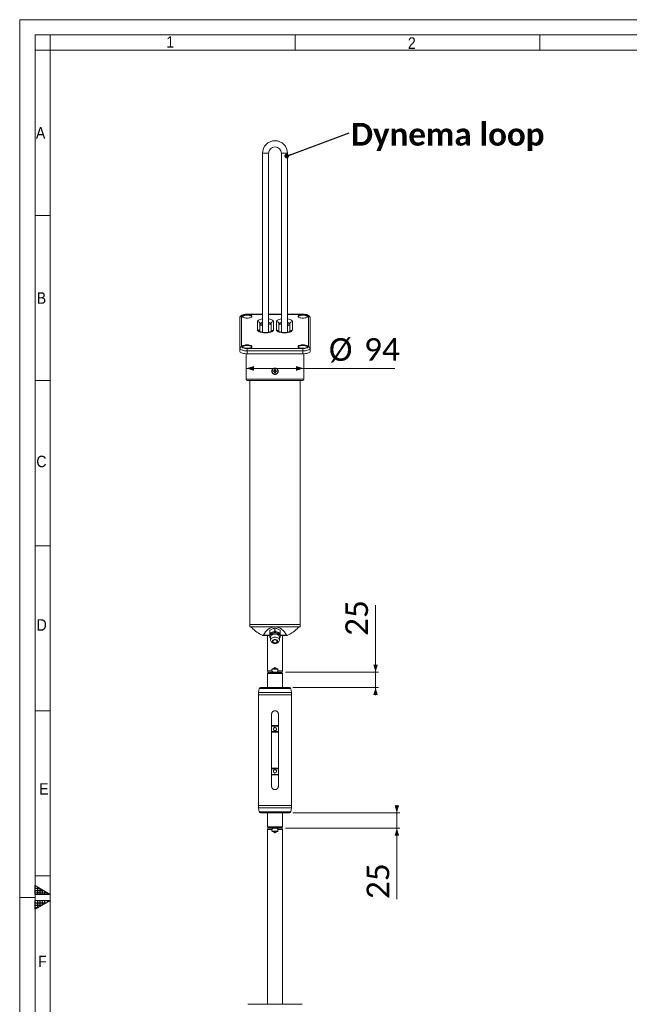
# Model space of a CAD drawing. Header units: millimetres. Extents: x 50 to 4179, y 50 to 2920.
# Tile 6 of 16: x 50 to 1046, y 1310 to 2920. Entities that reach past the tile are written whole.
import ezdxf

# ---------------------------------------------------------------- set-up
doc = ezdxf.new("R2010")
doc.units = ezdxf.units.MM
doc.header["$LTSCALE"] = 5
doc.linetypes.add('SLD-Centro', pattern=[19.05, 15.24, -1.27, 1.27, -1.27])
doc.linetypes.add('SLD-Solido', pattern=[0])
doc.styles.add('SLDTEXTSTYLE0', font='CALIBRIB.TTF')
doc.styles.add('SLDTEXTSTYLE1', font='GOTHIC.TTF', dxfattribs={"width": 0.913})
doc.styles.add('SLDTEXTSTYLE4', font='CALIBRI.TTF')
doc.styles.get("Standard").update_dxf_attribs({"font": 'CALIBRIB.TTF'})
doc.dimstyles.new('SLDDIMSTYLE0', dxfattribs={"dimtxt": 37.041667, "dimasz": 12.5, "dimexe": 0, "dimexo": 0.0625, "dimgap": 9.260417, "dimtad": 1, "dimrnd": 1e-09, "dimzin": 12, "dimdsep": 46, "dimtxsty": 'SLDTEXTSTYLE0', "dimsah": 1, "dimcen": 0.09, "dimadec": 0, "dimazin": 3, "dimtfac": 1, "dimtofl": 0, "dimtmove": 0, "dimatfit": 3, "dimfxl": 0, "dimfrac": 2, "dimtolj": 1, "dimtzin": 12, "dimarcsym": 0})
doc.dimstyles.new('SLDDIMSTYLE2', dxfattribs={"dimtxt": 37.041667, "dimasz": 12.5, "dimexe": 0, "dimexo": 0.0625, "dimgap": 9.260417, "dimtad": 1, "dimrnd": 1e-09, "dimzin": 12, "dimdsep": 46, "dimtxsty": 'SLDTEXTSTYLE0', "dimsah": 1, "dimcen": 0.09, "dimadec": 0, "dimazin": 3, "dimtfac": 1, "dimtmove": 0, "dimatfit": 0, "dimfxl": 0, "dimfrac": 2, "dimtolj": 1, "dimtzin": 12, "dimarcsym": 0})
doc.dimstyles.new('SLDDIMSTYLE4', dxfattribs={"dimtxt": 0.18, "dimasz": 7.5, "dimexe": 0, "dimexo": 0.0625, "dimgap": 0, "dimtad": 0, "dimtih": 1, "dimtoh": 1, "dimdec": 0, "dimrnd": 1e-09, "dimzin": 0, "dimdsep": 46, "dimtxsty": 'Standard', "dimblk1": 'DOT', "dimblk2": 'DOT', "dimsah": 1, "dimcen": 0.09, "dimadec": 0, "dimazin": 0, "dimtfac": 7.5, "dimtdec": 0, "dimtofl": 0, "dimtmove": 0, "dimatfit": 3, "dimldrblk": 'DOT', "dimfxl": 0, "dimfrac": 2, "dimtolj": 1, "dimtzin": 0, "dimarcsym": 0})

# ---------------------------------------------------------------- blocks, each defined once
blk = doc.blocks.new('_D_4')
at = {"color": 7, "linetype": 'SLD-Solido', "lineweight": 0}
for p, q in [((420.1, 2349.9), (514.1, 2349.9)), ((514.1, 2349.9), (662.6, 2349.9))]:
    blk.add_line(p, q, dxfattribs=at)
for points in [[(420.1, 2349.9), (432.6, 2346.1), (432.6, 2353.6)], [(514.1, 2349.9), (501.6, 2353.6), (501.6, 2346.1)]]:
    blk.add_solid(points, dxfattribs=at)
at = {"color": 7, "linetype": 'SLD-Solido', "lineweight": 0, "char_height": 37.04, "attachment_point": 1, "style": 'SLDTEXTSTYLE4'}
for s, insert in [('%%c', (555.2, 2399.3)), ('94', (612.5, 2399.3))]:
    blk.add_mtext(s, dxfattribs=dict(at, insert=insert))
blk = doc.blocks.new('_D_5')
at = {"color": 7, "linetype": 'SLD-Solido', "lineweight": 0}
for p, q in [((631.4, 1853.2), (631.4, 1962.6)), ((484, 1853.2), (636.4, 1853.2)), ((631.4, 1853.2), (631.4, 1828.2)), ((496, 1828.2), (636.4, 1828.2)), ((631.4, 1828.2), (631.4, 1815.7))]:
    blk.add_line(p, q, dxfattribs=at)
for points in [[(631.4, 1853.2), (635.1, 1865.7), (627.6, 1865.7)], [(631.4, 1828.2), (627.6, 1815.7), (635.1, 1815.7)]]:
    blk.add_solid(points, dxfattribs=at)
at = {"color": 7, "linetype": 'SLD-Solido', "lineweight": 0, "insert": (582, 1912.5), "char_height": 37.04, "attachment_point": 1, "rotation": 90, "style": 'SLDTEXTSTYLE4'}
blk.add_mtext('25', dxfattribs=at)
blk = doc.blocks.new('_D_6')
at = {"color": 7, "linetype": 'SLD-Solido', "lineweight": 0}
for p, q in [((666.1, 1623.2), (666.1, 1635.7)), ((496, 1623.2), (671.1, 1623.2)), ((666.1, 1623.2), (666.1, 1598.2)), ((484, 1598.2), (671.1, 1598.2)), ((666.1, 1598.2), (666.1, 1482.2))]:
    blk.add_line(p, q, dxfattribs=at)
for points in [[(666.1, 1623.2), (669.9, 1635.7), (662.4, 1635.7)], [(666.1, 1598.2), (662.4, 1585.7), (669.9, 1585.7)]]:
    blk.add_solid(points, dxfattribs=at)
at = {"color": 7, "linetype": 'SLD-Solido', "lineweight": 0, "insert": (616.7, 1482.2), "char_height": 37.04, "attachment_point": 1, "rotation": 90, "style": 'SLDTEXTSTYLE4'}
blk.add_mtext('25', dxfattribs=at)
blk = doc.blocks.new('SW_NOTE_3')
at = {"color": 0, "linetype": 'Continuous', "lineweight": 0, "insert": (2.8, 16), "char_height": 37.042, "attachment_point": 1, "style": 'SLDTEXTSTYLE0'}
blk.add_mtext('Dynema loop', dxfattribs=at)
blk = doc.blocks.new('_DOT')
at = {"color": 0, "linetype": 'ByBlock', "lineweight": -2}
blk.add_line((-0.5, 0), (-1, 0), dxfattribs=at)
at = {"color": 0, "linetype": 'ByBlock', "const_width": 0.5}
blk.add_lwpolyline([(-0.25, 0, 1), (0.25, 0, 1)], format="xyb", close=True, dxfattribs=at)

msp = doc.modelspace()

# ---------------------------------------------------------------- hatches: boundary and pattern name
at = {"linetype": 'Continuous'}
h = msp.add_hatch(dxfattribs=at)
h.set_pattern_fill('NET', color=8, scale=1.25, style=0)
h.paths.add_polyline_path([(75, 1504.434), (100, 1490), (75, 1490)], flags=0)
h = msp.add_hatch(dxfattribs=at)
h.set_pattern_fill('NET', color=8, scale=1.25, style=0)
h.paths.add_polyline_path([(75, 1480), (75, 1465.566), (100, 1480)], flags=0)

# ---------------------------------------------------------------- linework, layer by layer
at = {"color": 7, "linetype": 'SLD-Solido', "lineweight": 0}
for p, q in [((4155, 2920), (50, 2920)), ((50, 2920), (50, 50)), ((4130, 2895), (75, 2895)), ((75, 2895), (75, 75)), ((100, 2870), (100, 2895)), ((500, 2870), (500, 2895)), ((900, 2870), (900, 2895)), ((100, 2870), (75, 2870)), ((100, 2600), (75, 2600)), ((100, 2330), (75, 2330)), ((100, 2060), (75, 2060)), ((100, 1790), (75, 1790)), ((100, 1520), (75, 1520)), ((75, 1490), (75, 1504.434)), ((75, 1504.434), (100, 1490)), ((100, 1490), (75, 1490)), ((100, 1480), (75, 1480)), ((75, 1465.566), (100, 1480)), ((75, 1480), (75, 1465.566))]:
    msp.add_line(p, q, dxfattribs=at)
at = {"color": 7, "linetype": 'SLD-Solido', "lineweight": 15}
for p, q in [((4105, 2870), (100, 2870)), ((100, 2870), (100, 100)), ((446.566, 2701.623), (446.566, 2408.797)), ((456.566, 2408.802), (456.566, 2701.623)), ((477.566, 2701.623), (477.566, 2408.797)), ((487.566, 2408.802), (487.566, 2701.623)), ((409.566, 2382.742), (409.566, 2432.197)), ((412.566, 2434.997), (412.566, 2385.542)), ((446.566, 2438.422), (421.566, 2438.422)), ((477.566, 2438.422), (456.566, 2438.422)), ((512.566, 2438.422), (487.566, 2438.422)), ((521.566, 2385.542), (521.566, 2434.997)), ((524.566, 2432.197), (524.566, 2382.742)), ((438.566, 2412.778), (438.566, 2426.396)), ((442.566, 2422.662), (442.566, 2410.032)), ((460.566, 2410.031), (460.566, 2422.662)), ((464.566, 2426.396), (464.566, 2412.778)), ((469.566, 2412.778), (469.566, 2426.396)), ((473.566, 2422.662), (473.566, 2410.032)), ((491.566, 2410.031), (491.566, 2422.662)), ((495.566, 2426.396), (495.566, 2412.778)), ((409.566, 2378.074), (409.566, 2382.742)), ((524.566, 2378.074), (524.566, 2382.742)), ((420.066, 2373.807), (420.066, 2332.264)), ((421.566, 2378.441), (421.566, 2382.317)), ((421.566, 2382.317), (512.566, 2382.317)), ((512.566, 2378.441), (421.566, 2378.441)), ((421.566, 2373.773), (421.566, 2378.441)), ((466.966, 2373.773), (421.566, 2373.773)), ((466.966, 2373.867), (466.966, 2373.773)), ((467.166, 2373.867), (466.966, 2373.867)), ((467.166, 2373.867), (467.166, 2373.773)), ((512.566, 2373.773), (467.166, 2373.773)), ((512.566, 2378.441), (512.566, 2382.317)), ((512.566, 2373.773), (512.566, 2378.441)), ((514.066, 2332.264), (514.066, 2373.807)), ((464.466, 2345.914), (464.466, 2344.614)), ((465.896, 2345.914), (464.466, 2345.914)), ((464.466, 2344.614), (465.896, 2344.614)), ((465.713, 2345.914), (465.713, 2344.614)), ((467.716, 2347.864), (466.416, 2347.864)), ((466.416, 2347.864), (466.416, 2346.434)), ((467.716, 2346.618), (466.416, 2346.618)), ((466.416, 2344.094), (466.416, 2342.664)), ((466.416, 2343.911), (467.716, 2343.911)), ((466.416, 2342.664), (467.716, 2342.664)), ((467.716, 2346.434), (467.716, 2347.864)), ((467.716, 2342.664), (467.716, 2344.094)), ((469.666, 2345.914), (468.236, 2345.914)), ((468.236, 2344.614), (469.666, 2344.614)), ((468.42, 2344.614), (468.42, 2345.914)), ((469.666, 2344.614), (469.666, 2345.914)), ((512.066, 2330.264), (422.066, 2330.264)), ((426.066, 2330.264), (426.066, 1931.264)), ((508.066, 1931.264), (508.066, 2330.264)), ((426.066, 1931.264), (426.066, 1927.264)), ((508.066, 1931.264), (426.066, 1931.264)), ((426.066, 1931.264), (467.066, 1931.264)), ((427.438, 1927.264), (426.066, 1927.264)), ((467.066, 1927.264), (427.438, 1927.264)), ((458.566, 1921.719), (458.566, 1917.206)), ((467.066, 1931.264), (508.066, 1931.264)), ((506.695, 1927.264), (467.066, 1927.264)), ((467.066, 1925.189), (467.066, 1920.676)), ((475.566, 1921.719), (475.566, 1917.206)), ((508.066, 1927.264), (506.695, 1927.264)), ((508.066, 1927.264), (508.066, 1931.264)), ((447.643, 1913.264), (458.566, 1913.264)), ((454.566, 1913.264), (454.566, 1855.173)), ((458.566, 1910.266), (459.923, 1909.459)), ((459.923, 1910.573), (459.923, 1905.463)), ((460.637, 1913.199), (460.637, 1912.775)), ((462.37, 1901.657), (463.936, 1900.691)), ((470.197, 1900.691), (471.763, 1901.657)), ((473.496, 1912.775), (473.496, 1913.199)), ((474.21, 1905.463), (474.21, 1910.573)), ((475.566, 1910.266), (474.21, 1909.459)), ((475.566, 1913.264), (486.478, 1913.264)), ((479.566, 1855.173), (479.566, 1913.264)), ((454.566, 1855.173), (455.102, 1853.173)), ((462.167, 1855.173), (454.566, 1855.173)), ((456.066, 1852.173), (455.066, 1851.173)), ((463.766, 1853.173), (455.102, 1853.173)), ((456.066, 1853.173), (456.066, 1852.173)), ((478.066, 1852.173), (456.066, 1852.173)), ((462.167, 1857.905), (462.167, 1855.173)), ((462.167, 1857.905), (471.965, 1857.905)), ((462.495, 1858.405), (471.638, 1858.405)), ((463.766, 1853.173), (470.366, 1853.173)), ((463.922, 1859.209), (470.211, 1859.209)), ((479.03, 1853.173), (470.366, 1853.173)), ((471.965, 1855.173), (471.965, 1857.905)), ((479.566, 1855.173), (471.965, 1855.173)), ((478.066, 1852.173), (478.066, 1853.173)), ((479.066, 1851.173), (478.066, 1852.173)), ((479.03, 1853.173), (479.566, 1855.173)), ((455.066, 1851.173), (455.066, 1828.173)), ((479.066, 1851.173), (455.066, 1851.173)), ((479.066, 1828.173), (479.066, 1851.173)), ((441.154, 1826.434), (440.323, 1820.122)), ((490.996, 1828.173), (443.137, 1828.173)), ((493.81, 1820.122), (492.979, 1826.434)), ((440.066, 1816.207), (440.066, 1729.673)), ((494.066, 1729.673), (494.066, 1816.207)), ((461.566, 1666.673), (461.566, 1784.673)), ((472.566, 1784.673), (472.566, 1666.673)), ((472.566, 1766.173), (461.566, 1766.173)), ((472.566, 1765.173), (461.566, 1765.173)), ((472.566, 1756.173), (461.566, 1756.173)), ((472.566, 1755.173), (461.566, 1755.173)), ((440.066, 1721.724), (440.066, 1635.139)), ((494.066, 1635.139), (494.066, 1721.724)), ((472.566, 1696.173), (461.566, 1696.173)), ((472.566, 1695.173), (461.566, 1695.173)), ((472.566, 1686.173), (461.566, 1686.173)), ((472.566, 1685.173), (461.566, 1685.173)), ((440.323, 1631.223), (441.154, 1624.912)), ((492.979, 1624.912), (493.81, 1631.223)), ((490.996, 1623.173), (443.137, 1623.173)), ((455.066, 1623.173), (455.066, 1600.173)), ((479.066, 1600.173), (479.066, 1623.173)), ((455.102, 1598.173), (454.566, 1596.173)), ((454.566, 1596.173), (454.566, 1310.223)), ((462.167, 1596.173), (454.566, 1596.173)), ((455.066, 1600.173), (456.066, 1599.173)), ((479.066, 1600.173), (455.066, 1600.173)), ((463.766, 1598.173), (455.102, 1598.173)), ((456.066, 1599.173), (456.066, 1598.173)), ((478.066, 1599.173), (456.066, 1599.173)), ((462.167, 1593.441), (462.167, 1596.173)), ((463.766, 1598.173), (470.366, 1598.173)), ((479.03, 1598.173), (470.366, 1598.173)), ((471.965, 1596.173), (471.965, 1593.441)), ((479.566, 1596.173), (471.965, 1596.173)), ((478.066, 1599.173), (479.066, 1600.173)), ((478.066, 1598.173), (478.066, 1599.173)), ((479.566, 1596.173), (479.03, 1598.173)), ((479.566, 1310.223), (479.566, 1596.173)), ((462.167, 1593.441), (471.965, 1593.441)), ((462.495, 1592.941), (471.638, 1592.941)), ((463.922, 1592.137), (470.211, 1592.137)), ((422.787, 1310.223), (511.346, 1310.223))]:
    msp.add_line(p, q, dxfattribs=at)
at = {"color": 8, "linetype": 'SLD-Solido', "lineweight": 15}
for p, q in [((446.566, 2701.623), (456.566, 2701.623)), ((487.566, 2701.623), (477.566, 2701.623)), ((421.566, 2438.223), (421.566, 2438.422)), ((446.566, 2438.223), (421.566, 2438.223)), ((477.566, 2438.223), (456.566, 2438.223)), ((512.566, 2438.223), (487.566, 2438.223)), ((512.566, 2438.223), (512.566, 2438.422)), ((420.066, 2332.264), (514.066, 2332.264)), ((448.364, 1913.557), (458.566, 1913.557)), ((475.566, 1913.557), (485.769, 1913.557)), ((493.81, 1820.122), (440.323, 1820.122)), ((492.979, 1826.434), (441.154, 1826.434)), ((494.066, 1816.207), (440.066, 1816.207)), ((494.066, 1635.139), (440.066, 1635.139)), ((493.81, 1631.223), (440.323, 1631.223)), ((492.979, 1624.912), (441.154, 1624.912))]:
    msp.add_line(p, q, dxfattribs=at)
at = {"color": 7, "linetype": 'SLD-Centro', "lineweight": 0}
msp.add_line((50, 1485), (75, 1485), dxfattribs=at)
at = {"color": 7, "linetype": 'SLD-Solido', "lineweight": 15, "flags": 128}
for points in [[(421.566, 2438.223), (419.81, 2438.161), (418.122, 2437.977), (416.566, 2437.679), (415.202, 2437.278), (414.083, 2436.789), (413.251, 2436.232), (412.739, 2435.626), (412.566, 2434.997)], [(421.566, 2432.22), (423.232, 2432.285), (424.82, 2432.477), (426.256, 2432.786), (427.473, 2433.199), (428.414, 2433.696), (429.034, 2434.254), (429.305, 2434.847), (429.214, 2435.447), (428.766, 2436.025), (427.981, 2436.556), (426.896, 2437.014), (425.562, 2437.377), (424.041, 2437.629), (422.404, 2437.758), (420.728, 2437.758), (419.092, 2437.629), (417.571, 2437.377), (416.237, 2437.014), (415.152, 2436.556), (414.367, 2436.025), (413.918, 2435.447), (413.828, 2434.847), (414.099, 2434.254), (414.719, 2433.696), (415.66, 2433.199), (416.876, 2432.786), (418.312, 2432.477), (419.9, 2432.285), (421.566, 2432.22)], [(429.206, 2434.53), (428.766, 2435.092), (427.981, 2435.622), (426.896, 2436.08), (425.562, 2436.443), (424.041, 2436.696), (422.404, 2436.825), (420.728, 2436.825), (419.092, 2436.696), (417.571, 2436.443), (416.237, 2436.08), (415.152, 2435.622), (414.367, 2435.092), (413.927, 2434.53)], [(512.566, 2432.22), (514.232, 2432.285), (515.82, 2432.477), (517.256, 2432.786), (518.473, 2433.199), (519.414, 2433.696), (520.034, 2434.254), (520.305, 2434.847), (520.214, 2435.447), (519.766, 2436.025), (518.981, 2436.556), (517.896, 2437.014), (516.562, 2437.377), (515.041, 2437.629), (513.404, 2437.758), (511.728, 2437.758), (510.092, 2437.629), (508.571, 2437.377), (507.237, 2437.014), (506.152, 2436.556), (505.367, 2436.025), (504.918, 2435.447), (504.828, 2434.847), (505.099, 2434.254), (505.719, 2433.696), (506.66, 2433.199), (507.876, 2432.786), (509.312, 2432.477), (510.9, 2432.285), (512.566, 2432.22)], [(520.206, 2434.53), (519.766, 2435.092), (518.981, 2435.622), (517.896, 2436.08), (516.562, 2436.443), (515.041, 2436.696), (513.404, 2436.825), (511.728, 2436.825), (510.092, 2436.696), (508.571, 2436.443), (507.237, 2436.08), (506.152, 2435.622), (505.367, 2435.092), (504.927, 2434.53)], [(521.566, 2434.997), (521.393, 2435.626), (520.881, 2436.232), (520.05, 2436.789), (518.93, 2437.278), (517.566, 2437.679), (516.01, 2437.977), (514.322, 2438.161), (512.566, 2438.223)], [(464.566, 2412.778), (464.389, 2412.012), (463.862, 2411.266), (462.999, 2410.561), (461.825, 2409.917), (460.371, 2409.351), (458.677, 2408.878), (456.788, 2408.512), (454.758, 2408.262), (452.64, 2408.136), (450.493, 2408.136), (448.375, 2408.262), (446.344, 2408.512), (444.456, 2408.878), (442.762, 2409.351), (441.307, 2409.917), (440.133, 2410.561), (439.271, 2411.266), (438.744, 2412.012), (438.566, 2412.778)], [(495.566, 2412.778), (495.389, 2412.012), (494.862, 2411.266), (493.999, 2410.561), (492.825, 2409.917), (491.371, 2409.351), (489.677, 2408.878), (487.788, 2408.512), (485.758, 2408.262), (483.64, 2408.136), (481.493, 2408.136), (479.375, 2408.262), (477.344, 2408.512), (475.456, 2408.878), (473.762, 2409.351), (472.307, 2409.917), (471.133, 2410.561), (470.271, 2411.266), (469.744, 2412.012), (469.566, 2412.778)], [(421.566, 2378.441), (419.483, 2378.507), (417.462, 2378.701), (415.566, 2379.017), (413.853, 2379.447), (412.374, 2379.977), (411.174, 2380.592), (410.29, 2381.271), (409.749, 2381.995), (409.566, 2382.742)], [(412.566, 2385.542), (412.739, 2384.913), (413.251, 2384.308), (414.083, 2383.751), (415.202, 2383.262), (416.566, 2382.861), (418.122, 2382.563), (419.81, 2382.379), (421.566, 2382.317)], [(421.566, 2382.765), (423.232, 2382.83), (424.82, 2383.022), (426.256, 2383.331), (427.473, 2383.744), (428.414, 2384.242), (429.034, 2384.799), (429.305, 2385.392), (429.214, 2385.992), (428.766, 2386.57), (427.981, 2387.101), (426.896, 2387.559), (425.562, 2387.922), (424.041, 2388.174), (422.404, 2388.304), (420.728, 2388.304), (419.092, 2388.174), (417.571, 2387.922), (416.237, 2387.559), (415.152, 2387.101), (414.367, 2386.57), (413.918, 2385.992), (413.828, 2385.392), (414.099, 2384.799), (414.719, 2384.242), (415.66, 2383.744), (416.876, 2383.331), (418.312, 2383.022), (419.9, 2382.83), (421.566, 2382.765)], [(429.206, 2385.076), (428.766, 2385.637), (427.981, 2386.167), (426.896, 2386.625), (425.562, 2386.989), (424.041, 2387.241), (422.404, 2387.37), (420.728, 2387.37), (419.092, 2387.241), (417.571, 2386.989), (416.237, 2386.625), (415.152, 2386.167), (414.367, 2385.637), (413.927, 2385.076)], [(512.566, 2382.765), (514.232, 2382.83), (515.82, 2383.022), (517.256, 2383.331), (518.473, 2383.744), (519.414, 2384.242), (520.034, 2384.799), (520.305, 2385.392), (520.214, 2385.992), (519.766, 2386.57), (518.981, 2387.101), (517.896, 2387.559), (516.562, 2387.922), (515.041, 2388.174), (513.404, 2388.304), (511.728, 2388.304), (510.092, 2388.174), (508.571, 2387.922), (507.237, 2387.559), (506.152, 2387.101), (505.367, 2386.57), (504.918, 2385.992), (504.828, 2385.392), (505.099, 2384.799), (505.719, 2384.242), (506.66, 2383.744), (507.876, 2383.331), (509.312, 2383.022), (510.9, 2382.83), (512.566, 2382.765)], [(520.206, 2385.076), (519.766, 2385.637), (518.981, 2386.167), (517.896, 2386.625), (516.562, 2386.989), (515.041, 2387.241), (513.404, 2387.37), (511.728, 2387.37), (510.092, 2387.241), (508.571, 2386.989), (507.237, 2386.625), (506.152, 2386.167), (505.367, 2385.637), (504.927, 2385.076)], [(512.566, 2382.317), (514.322, 2382.379), (516.01, 2382.563), (517.566, 2382.861), (518.93, 2383.262), (520.05, 2383.751), (520.881, 2384.308), (521.393, 2384.913), (521.566, 2385.542)], [(524.566, 2382.742), (524.384, 2381.995), (523.843, 2381.271), (522.959, 2380.592), (521.759, 2379.977), (520.28, 2379.447), (518.566, 2379.017), (516.671, 2378.701), (514.65, 2378.507), (512.566, 2378.441)], [(421.566, 2373.773), (419.483, 2373.839), (417.462, 2374.033), (415.566, 2374.35), (413.853, 2374.78), (412.374, 2375.31), (411.174, 2375.924), (410.29, 2376.603), (409.749, 2377.327), (409.566, 2378.074)], [(524.566, 2378.074), (524.384, 2377.327), (523.843, 2376.603), (522.959, 2375.924), (521.759, 2375.31), (520.28, 2374.78), (518.566, 2374.35), (516.671, 2374.033), (514.65, 2373.839), (512.566, 2373.773)], [(467.066, 1917.745), (465.528, 1917.613), (464.078, 1917.225), (462.803, 1916.602), (461.775, 1915.782), (461.055, 1914.811), (460.684, 1913.747), (460.637, 1913.199)], [(473.496, 1913.199), (473.449, 1913.747), (473.078, 1914.811), (472.358, 1915.782), (471.33, 1916.602), (470.054, 1917.225), (468.605, 1917.613), (467.066, 1917.745)], [(467.066, 1915.624), (465.477, 1915.497), (463.967, 1915.124), (462.612, 1914.522), (461.481, 1913.722), (460.63, 1912.764), (460.102, 1911.697), (459.923, 1910.573)], [(462.37, 1901.657), (461.481, 1902.314), (460.63, 1903.272), (460.102, 1904.339), (459.923, 1905.463), (460.102, 1906.587), (460.63, 1907.655), (461.481, 1908.613), (462.612, 1909.413), (463.967, 1910.015), (465.477, 1910.388), (467.066, 1910.515)], [(467.066, 1906.597), (465.781, 1906.472), (464.592, 1906.106), (463.586, 1905.528), (462.838, 1904.778), (462.403, 1903.914), (462.315, 1902.999), (462.579, 1902.101), (463.175, 1901.287), (464.061, 1900.617), (465.169, 1900.14), (466.418, 1899.893), (467.715, 1899.893), (468.964, 1900.14), (470.072, 1900.617), (470.957, 1901.287), (471.554, 1902.101), (471.818, 1902.999), (471.729, 1903.914), (471.295, 1904.778), (470.547, 1905.528), (469.541, 1906.106), (468.351, 1906.472), (467.066, 1906.597)], [(467.066, 1906.26), (468.33, 1906.125), (469.481, 1905.733), (470.417, 1905.119), (471.056, 1904.336), (471.341, 1903.455), (471.245, 1902.554), (470.778, 1901.714), (469.982, 1901.007), (468.926, 1900.498), (467.705, 1900.232), (466.427, 1900.232), (465.207, 1900.498), (464.151, 1901.007), (463.354, 1901.714), (462.888, 1902.554), (462.792, 1903.455), (463.076, 1904.336), (463.715, 1905.119), (464.652, 1905.733), (465.803, 1906.125), (467.066, 1906.26)], [(467.066, 1906.26), (465.907, 1906.123), (464.872, 1905.727), (464.076, 1905.116), (463.604, 1904.354), (463.507, 1903.526), (463.795, 1902.72), (464.438, 1902.023), (465.366, 1901.513), (466.478, 1901.243), (467.654, 1901.243), (468.766, 1901.513), (469.694, 1902.023), (470.337, 1902.72), (470.626, 1903.526), (470.529, 1904.354), (470.057, 1905.116), (469.26, 1905.727), (468.226, 1906.123), (467.066, 1906.26)], [(474.21, 1910.573), (474.031, 1911.697), (473.503, 1912.764), (472.652, 1913.722), (471.52, 1914.522), (470.166, 1915.124), (468.656, 1915.497), (467.066, 1915.624)], [(467.066, 1910.515), (468.656, 1910.388), (470.166, 1910.015), (471.52, 1909.413), (472.652, 1908.613), (473.503, 1907.655), (474.031, 1906.587), (474.21, 1905.463), (474.031, 1904.339), (473.503, 1903.272), (472.652, 1902.314), (471.763, 1901.657)]]:
    msp.add_lwpolyline(points, dxfattribs=at)
at = {"color": 8, "linetype": 'SLD-Solido', "lineweight": 15, "flags": 128}
for points in [[(438.566, 2426.396), (438.744, 2427.163), (439.271, 2427.909), (440.133, 2428.614), (441.307, 2429.258), (442.762, 2429.824), (444.456, 2430.297), (446.344, 2430.663), (446.566, 2430.697)], [(446.566, 2425.344), (445.544, 2425.059), (444.285, 2424.558), (443.344, 2423.974), (442.763, 2423.333), (442.566, 2422.662)], [(456.566, 2430.697), (456.788, 2430.663), (458.677, 2430.297), (460.371, 2429.824), (461.825, 2429.258), (462.999, 2428.614), (463.862, 2427.909), (464.389, 2427.163), (464.566, 2426.396)], [(460.566, 2422.662), (460.37, 2423.333), (459.788, 2423.974), (458.847, 2424.558), (457.588, 2425.059), (456.566, 2425.344)], [(469.566, 2426.396), (469.744, 2427.163), (470.271, 2427.909), (471.133, 2428.614), (472.307, 2429.258), (473.762, 2429.824), (475.456, 2430.297), (477.344, 2430.663), (477.566, 2430.697)], [(477.566, 2425.344), (476.544, 2425.059), (475.285, 2424.558), (474.344, 2423.974), (473.763, 2423.333), (473.566, 2422.662)], [(487.566, 2430.697), (487.788, 2430.663), (489.677, 2430.297), (491.371, 2429.824), (492.825, 2429.258), (493.999, 2428.614), (494.862, 2427.909), (495.389, 2427.163), (495.566, 2426.396)], [(491.566, 2422.662), (491.37, 2423.333), (490.788, 2423.974), (489.847, 2424.558), (488.588, 2425.059), (487.566, 2425.344)]]:
    msp.add_lwpolyline(points, dxfattribs=at)
at = {"color": 7, "linetype": 'SLD-Solido', "lineweight": 15}
for centre, radius in [((467.066, 2345.264), 4.65), ((467.066, 1760.173), 3), ((467.066, 1760.173), 2.4), ((467.066, 1691.173), 3), ((467.066, 1691.173), 2.4)]:
    msp.add_circle(centre, radius, dxfattribs=at)
for centre, radius, start, end in [((467.066, 2701.623), 20.5, 0, 180), ((467.066, 2701.623), 10.5, 0, 180), ((412.47, 2432.093), 2.906, 88.100279, 177.964957), ((421.566, 2420.668), 11.587, 86.416053, 93.583947), ((512.566, 2420.668), 11.587, 86.416053, 93.583947), ((521.663, 2432.093), 2.906, 2.035043, 91.899721), ((438.695, 2422.525), 3.874, 2.035, 91.899738), ((464.438, 2422.525), 3.874, 88.100238, 177.96503), ((469.695, 2422.525), 3.874, 2.03497, 91.899762), ((495.438, 2422.525), 3.874, 88.100262, 177.965), ((412.47, 2382.639), 2.906, 88.100279, 177.964957), ((421.566, 2371.213), 11.587, 86.416053, 93.583947), ((512.566, 2371.213), 11.587, 86.416053, 93.583947), ((521.663, 2382.639), 2.906, 2.035043, 91.899721), ((465.896, 2346.434), 0.52, 270, 0), ((465.896, 2344.094), 0.52, 0, 90), ((468.236, 2346.434), 0.52, 180, 270), ((468.236, 2344.094), 0.52, 90, 180), ((422.066, 2332.264), 2, 180, 270), ((512.066, 2332.264), 2, 270, 0), ((464.573, 1912.632), 6.034, 106.92948, 174.607354), ((467.066, 1907.66), 11.554, 68.418517, 111.581483), ((469.559, 1912.632), 6.034, 5.392646, 73.07052), ((463.493, 1913.34), 4.929, 181.633622, 223.580318), ((470.691, 1913.318), 4.877, 316.186054, 358.600007), ((470.066, 1816.207), 30, 172.5, 180), ((443.137, 1826.173), 2, 90, 172.5), ((490.996, 1826.173), 2, 7.5, 90), ((464.066, 1816.207), 30, 0, 7.5), ((520.906, 1725.673), 27.136, 171.523848, 188.368533), ((470.066, 1635.139), 30, 180, 187.5), ((464.066, 1635.139), 30, 352.5, 0), ((443.137, 1625.173), 2, 187.5, 270), ((490.996, 1625.173), 2, 270, 352.5)]:
    msp.add_arc(centre, radius, start, end, dxfattribs=at)
at = {"color": 8, "linetype": 'SLD-Solido', "lineweight": 15}
for centre, radius, start, end in [((438.636, 2408.78), 3.999, 23.03155, 90.995966), ((464.468, 2408.828), 3.951, 88.568896, 159.117324), ((469.637, 2408.784), 3.996, 22.297354, 91.010288), ((495.468, 2408.828), 3.951, 88.568906, 159.117321)]:
    msp.add_arc(centre, radius, start, end, dxfattribs=at)
at = {"color": 7, "linetype": 'SLD-Solido', "lineweight": 15}
for centre, major_axis, ratio, start_param, end_param in [((467.066, 2410.026), (35, 0), 0.38386404, 2.19655738, 2.34619382), ((467.066, 2410.026), (35, 0), 0.38386404, 1.86567082, 1.87548898), ((467.066, 2410.026), (35, 0), 0.38386404, 1.26610367, 1.27613474), ((467.066, 2410.026), (35, 0), 0.38386404, 0.79539883, 0.94503528), ((467.066, 1981.029), (0, 72.041), 0.81649658, 2.43806761, 2.78351521), ((467.066, 1901.272), (0, 25.993), 0.81649658, 0, 1.07848866), ((467.066, 1901.272), (0, 25.993), 0.81649658, 5.20469665, 6.28318531), ((467.066, 1981.029), (0, 72.041), 0.81649658, 3.4996701, 3.84511769), ((467.066, 1838.254), (0, 21.651), 0.57735027, 0.25427429, 0.37442529), ((467.066, 1838.254), (0, 21.651), 0.57735027, 5.90876001, 6.02891101), ((467.066, 1613.091), (0, 21.651), 0.57735027, 2.76716736, 2.88731836), ((467.066, 1613.091), (0, 21.651), 0.57735027, 3.39586695, 3.51601795)]:
    msp.add_ellipse(centre, major_axis=major_axis, ratio=ratio, start_param=start_param, end_param=end_param, dxfattribs=at)
for points, knots in [([(421.566, 2438.422), (421.237, 2438.418), (420.282, 2438.408), (418.714, 2438.295), (416.919, 2438.042), (415.219, 2437.657), (413.633, 2437.127), (412.277, 2436.461), (411.194, 2435.672), (410.393, 2434.795), (409.846, 2433.82), (409.595, 2432.925), (409.574, 2432.379), (409.566, 2432.197)], [0, 0, 0, 0, 0.05660652, 0.16397587, 0.27219793, 0.38226932, 0.49583094, 0.61551103, 0.71675071, 0.80384955, 0.88422352, 0.96130131, 1, 1, 1, 1]), ([(524.566, 2432.197), (524.536, 2432.572), (524.477, 2433.316), (524.033, 2434.329), (523.401, 2435.205), (522.562, 2435.973), (521.484, 2436.663), (520.126, 2437.269), (518.514, 2437.764), (516.742, 2438.124), (514.929, 2438.341), (513.523, 2438.416), (512.748, 2438.421), (512.566, 2438.422)], [0, 0, 0, 0, 0.07963684, 0.15749344, 0.23615408, 0.32094421, 0.41749572, 0.52850364, 0.6448296, 0.75742083, 0.8669345, 0.96873769, 1, 1, 1, 1]), ([(442.566, 2421.676), (442.709, 2421.753), (443.033, 2421.929), (443.853, 2422.253), (444.972, 2422.58), (445.908, 2422.807), (446.491, 2422.893), (446.566, 2422.905)], [0, 0, 0, 0, 0.19187664, 0.43293075, 0.6898201, 0.95966189, 1, 1, 1, 1]), ([(456.566, 2422.91), (456.579, 2422.908), (457.127, 2422.83), (458.068, 2422.604), (459.28, 2422.257), (460.128, 2421.917), (460.442, 2421.743), (460.566, 2421.674)], [0, 0, 0, 0, 0.00673865, 0.28863653, 0.56299635, 0.82679115, 1, 1, 1, 1]), ([(473.566, 2421.676), (473.709, 2421.753), (474.033, 2421.929), (474.853, 2422.253), (475.972, 2422.58), (476.908, 2422.807), (477.491, 2422.893), (477.566, 2422.905)], [0, 0, 0, 0, 0.19187665, 0.43293065, 0.68982013, 0.9596619, 1, 1, 1, 1]), ([(487.566, 2422.91), (487.579, 2422.908), (488.127, 2422.83), (489.068, 2422.604), (490.28, 2422.257), (491.128, 2421.917), (491.442, 2421.743), (491.566, 2421.674)], [0, 0, 0, 0, 0.00673851, 0.28863643, 0.56299629, 0.82679113, 1, 1, 1, 1]), ([(460.952, 2410.28), (460.952, 2410.279), (460.952, 2410.277), (460.674, 2410.074), (460.124, 2409.79), (459.282, 2409.455), (458.167, 2409.121), (456.801, 2408.821), (455.232, 2408.583), (453.517, 2408.428), (451.72, 2408.369), (449.908, 2408.411), (448.149, 2408.553), (446.511, 2408.787), (445.057, 2409.096), (443.849, 2409.452), (442.965, 2409.808), (442.421, 2410.097), (442.171, 2410.286), (442.179, 2410.28), (442.181, 2410.278)], [0, 0, 0, 0, 0.031875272, 0.079581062, 0.13001096, 0.184144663, 0.24183466, 0.302433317, 0.365171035, 0.429346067, 0.494376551, 0.559781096, 0.625077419, 0.689755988, 0.753325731, 0.815195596, 0.874682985, 0.925026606, 0.972390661, 1, 1, 1, 1]), ([(491.952, 2410.28), (491.952, 2410.279), (491.952, 2410.277), (491.674, 2410.074), (491.124, 2409.79), (490.282, 2409.455), (489.167, 2409.121), (487.801, 2408.821), (486.232, 2408.583), (484.517, 2408.428), (482.72, 2408.369), (480.908, 2408.411), (479.149, 2408.553), (477.511, 2408.787), (476.057, 2409.096), (474.849, 2409.452), (473.965, 2409.808), (473.421, 2410.097), (473.171, 2410.286), (473.179, 2410.28), (473.181, 2410.278)], [0, 0, 0, 0, 0.03187527, 0.07958106, 0.13001097, 0.18414469, 0.24183465, 0.3024333, 0.36517102, 0.42934605, 0.49437653, 0.55978111, 0.6250774, 0.689756, 0.75332574, 0.81519561, 0.87468299, 0.92502661, 0.97239066, 1, 1, 1, 1]), ([(467.066, 2350.389), (467.207, 2350.386), (467.489, 2350.379), (467.91, 2350.325), (468.334, 2350.237), (468.817, 2350.092), (469.282, 2349.896), (469.785, 2349.62), (470.258, 2349.292), (470.686, 2348.906), (471.071, 2348.478), (471.369, 2348.068), (471.655, 2347.567), (471.89, 2347.038), (472.054, 2346.483), (472.159, 2345.916), (472.205, 2345.341), (472.177, 2344.765), (472.088, 2344.198), (471.942, 2343.643), (471.727, 2343.11), (471.457, 2342.604), (471.136, 2342.127), (470.71, 2341.641), (470.279, 2341.259), (469.809, 2340.924), (469.368, 2340.674), (468.838, 2340.445), (468.286, 2340.272), (467.647, 2340.159), (467.071, 2340.13), (466.497, 2340.161), (465.929, 2340.253), (465.378, 2340.416), (464.848, 2340.634), (464.405, 2340.873), (463.931, 2341.198), (463.493, 2341.571), (463.105, 2341.998), (462.764, 2342.462), (462.472, 2342.962), (462.219, 2343.559), (462.062, 2344.116), (461.964, 2344.684), (461.932, 2345.19), (461.957, 2345.765), (462.04, 2346.333), (462.195, 2346.887), (462.406, 2347.42), (462.672, 2347.929), (463, 2348.401), (463.377, 2348.835), (463.797, 2349.23), (464.265, 2349.568), (464.766, 2349.855), (465.295, 2350.089), (465.805, 2350.24), (466.209, 2350.32), (466.491, 2350.359), (466.776, 2350.385), (466.969, 2350.388), (467.066, 2350.389)], [0, 0, 0, 0, 0.01313487, 0.02626974, 0.03940458, 0.05349126, 0.07318083, 0.08631555, 0.10695738, 0.12671947, 0.13990266, 0.16062163, 0.17383565, 0.19364397, 0.21442306, 0.22758365, 0.24731166, 0.26800817, 0.28111425, 0.30076103, 0.32136085, 0.33449643, 0.35418738, 0.37482758, 0.39461926, 0.40782213, 0.42857625, 0.44177954, 0.46157163, 0.48233629, 0.50202844, 0.51516504, 0.53582071, 0.55546841, 0.5685753, 0.58917263, 0.60233222, 0.62205893, 0.6427378, 0.65595136, 0.67575905, 0.69653394, 0.71629791, 0.72948251, 0.75021803, 0.76333513, 0.78299787, 0.80361868, 0.81673531, 0.83639779, 0.85700816, 0.87019194, 0.88995472, 0.9106746, 0.92388843, 0.94369637, 0.96447541, 0.97328676, 0.9820981, 0.99090945, 1, 1, 1, 1]), ([(427.438, 1927.264), (427.542, 1927.239), (427.781, 1927.182), (428.341, 1926.761), (428.798, 1926.307), (429.014, 1926.093)], [0, 0, 0, 0, 0.293109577, 0.665733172, 1, 1, 1, 1]), ([(458.566, 1921.719), (459.257, 1922.15), (460.65, 1923.022), (462.09, 1923.666), (462.816, 1923.99)], [0, 0, 0, 0, 0.49545631, 1, 1, 1, 1]), ([(462.816, 1918.404), (462.716, 1918.364), (461.953, 1918.057), (460.514, 1917.587), (459.22, 1917.334), (458.566, 1917.206)], [0, 0, 0, 0, 0.07008626, 0.53078314, 1, 1, 1, 1]), ([(458.566, 1917.206), (458.566, 1916.903), (458.566, 1915.456), (458.566, 1914.195), (458.566, 1913.199)], [0, 0, 0, 0, 0.209805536, 1, 1, 1, 1]), ([(462.816, 1923.99), (462.917, 1924.031), (463.68, 1924.338), (465.118, 1924.808), (466.413, 1925.061), (467.066, 1925.189)], [0, 0, 0, 0, 0.070088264, 0.530784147, 1, 1, 1, 1]), ([(467.066, 1920.676), (466.376, 1920.244), (464.983, 1919.373), (463.543, 1918.729), (462.816, 1918.404)], [0, 0, 0, 0, 0.495457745, 1, 1, 1, 1]), ([(471.316, 1923.99), (471.216, 1924.031), (470.453, 1924.338), (469.014, 1924.808), (467.72, 1925.061), (467.066, 1925.189)], [0, 0, 0, 0, 0.07008826, 0.53078415, 1, 1, 1, 1]), ([(467.066, 1920.676), (467.757, 1920.244), (469.15, 1919.373), (470.59, 1918.729), (471.316, 1918.404)], [0, 0, 0, 0, 0.49545775, 1, 1, 1, 1]), ([(475.566, 1921.719), (474.876, 1922.15), (473.483, 1923.022), (472.043, 1923.666), (471.316, 1923.99)], [0, 0, 0, 0, 0.49545631, 1, 1, 1, 1]), ([(471.316, 1918.404), (471.417, 1918.364), (472.18, 1918.057), (473.618, 1917.587), (474.913, 1917.334), (475.566, 1917.206)], [0, 0, 0, 0, 0.07008626, 0.53078314, 1, 1, 1, 1]), ([(475.566, 1917.206), (475.566, 1916.903), (475.566, 1915.456), (475.566, 1914.195), (475.566, 1913.199)], [0, 0, 0, 0, 0.209805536, 1, 1, 1, 1]), ([(505.118, 1926.093), (505.456, 1926.42), (506.033, 1926.979), (506.509, 1927.246), (506.662, 1927.261), (506.695, 1927.264)], [0, 0, 0, 0, 0.523896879, 0.896368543, 1, 1, 1, 1]), ([(446.451, 1913.557), (446.716, 1913.457), (447.186, 1913.278), (447.761, 1913.246), (448.113, 1913.325), (448.291, 1913.432), (448.344, 1913.524), (448.364, 1913.557)], [0, 0, 0, 0, 0.374016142, 0.662713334, 0.824736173, 0.937451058, 1, 1, 1, 1]), ([(458.566, 1913.199), (458.566, 1912.934), (458.566, 1911.785), (458.566, 1910.926), (458.566, 1910.266)], [0, 0, 0, 0, 0.23090693, 1, 1, 1, 1]), ([(475.566, 1913.199), (475.566, 1912.934), (475.566, 1911.785), (475.566, 1910.926), (475.566, 1910.266)], [0, 0, 0, 0, 0.23090693, 1, 1, 1, 1]), ([(485.769, 1913.557), (485.792, 1913.52), (485.855, 1913.415), (486.095, 1913.292), (486.6, 1913.233), (487.174, 1913.343), (487.572, 1913.511), (487.682, 1913.557)], [0, 0, 0, 0, 0.07237939, 0.20070998, 0.43296193, 0.84439279, 1, 1, 1, 1]), ([(462.495, 1858.405), (462.457, 1858.378), (462.371, 1858.315), (462.257, 1858.191), (462.179, 1858.044), (462.17, 1857.943), (462.167, 1857.905)], [0, 0, 0, 0, 0.22766624, 0.52397023, 0.82296175, 1, 1, 1, 1]), ([(462.167, 1855.173), (462.412, 1854.824), (462.903, 1854.123), (463.478, 1853.49), (463.766, 1853.173)], [0, 0, 0, 0, 0.49843571, 1, 1, 1, 1]), ([(467.066, 1860.709), (467.06, 1860.705), (466.01, 1860.191), (464.963, 1859.698), (463.922, 1859.209)], [0, 0, 0, 0, 0.00637566, 1, 1, 1, 1]), ([(470.211, 1859.209), (469.46, 1859.559), (468.421, 1860.043), (467.369, 1860.56), (467.073, 1860.705), (467.066, 1860.709)], [0, 0, 0, 0, 0.71819442, 0.9936328, 1, 1, 1, 1]), ([(470.366, 1853.173), (470.621, 1853.452), (471.198, 1854.083), (471.691, 1854.782), (471.965, 1855.173)], [0, 0, 0, 0, 0.44173905, 1, 1, 1, 1]), ([(471.965, 1857.905), (471.965, 1857.919), (471.963, 1857.978), (471.931, 1858.097), (471.824, 1858.263), (471.707, 1858.352), (471.638, 1858.405)], [0, 0, 0, 0, 0.0653302, 0.27684817, 0.57494505, 1, 1, 1, 1]), ([(461.566, 1784.673), (461.57, 1784.823), (461.577, 1785.123), (461.634, 1785.57), (461.711, 1785.943), (461.793, 1786.243), (461.888, 1786.538), (462.014, 1786.857), (462.175, 1787.195), (462.359, 1787.526), (462.549, 1787.817), (462.78, 1788.126), (462.98, 1788.359), (463.243, 1788.631), (463.526, 1788.89), (463.834, 1789.128), (464.127, 1789.324), (464.393, 1789.484), (464.665, 1789.624), (464.909, 1789.734), (465.122, 1789.819), (465.343, 1789.898), (465.574, 1789.968), (465.843, 1790.038), (466.146, 1790.099), (466.52, 1790.151), (466.941, 1790.178), (467.331, 1790.17), (467.679, 1790.141), (467.981, 1790.1), (468.346, 1790.027), (468.747, 1789.916), (469.106, 1789.785), (469.457, 1789.63), (469.76, 1789.473), (470.079, 1789.278), (470.39, 1789.061), (470.659, 1788.842), (470.943, 1788.58), (471.155, 1788.357), (471.4, 1788.066), (471.629, 1787.756), (471.834, 1787.422), (472.018, 1787.076), (472.145, 1786.793), (472.28, 1786.436), (472.37, 1786.144), (472.443, 1785.841), (472.489, 1785.604), (472.535, 1785.291), (472.562, 1784.979), (472.565, 1784.75), (472.566, 1784.673)], [0, 0, 0, 0, 0.02599003, 0.05197886, 0.07796627, 0.09190107, 0.10586554, 0.13185226, 0.15130198, 0.17082904, 0.19772935, 0.21165601, 0.23798506, 0.25114206, 0.27746956, 0.30472868, 0.31884154, 0.33870993, 0.3586563, 0.37194395, 0.38520911, 0.39849803, 0.41274253, 0.42701631, 0.44660871, 0.46627945, 0.49245943, 0.51960952, 0.53369028, 0.55300742, 0.57239855, 0.59820787, 0.62493825, 0.63878169, 0.66477079, 0.68422448, 0.70374829, 0.73064372, 0.74456089, 0.77101075, 0.78422626, 0.81067733, 0.83807302, 0.85226369, 0.87875396, 0.89198897, 0.9184808, 0.93174243, 0.94596312, 0.96021654, 0.98667259, 1, 1, 1, 1]), ([(440.066, 1729.673), (440.073, 1729.629), (440.086, 1729.542), (440.179, 1728.861), (440.284, 1727.854), (440.36, 1726.589), (440.372, 1725.225), (440.316, 1723.92), (440.216, 1722.802), (440.119, 1722.029), (440.064, 1721.656), (440.072, 1721.71), (440.074, 1721.724)], [0, 0, 0, 0, 0.10657509, 0.21312222, 0.32038847, 0.42816157, 0.5351424, 0.64126722, 0.74780715, 0.85537989, 0.96300584, 1, 1, 1, 1]), ([(472.566, 1666.673), (472.565, 1666.578), (472.562, 1666.388), (472.539, 1666.104), (472.502, 1665.819), (472.44, 1665.483), (472.352, 1665.136), (472.235, 1664.783), (472.095, 1664.434), (471.944, 1664.124), (471.755, 1663.79), (471.567, 1663.504), (471.34, 1663.205), (471.091, 1662.917), (470.844, 1662.67), (470.581, 1662.439), (470.338, 1662.248), (470.025, 1662.03), (469.728, 1661.856), (469.451, 1661.715), (469.232, 1661.615), (468.939, 1661.497), (468.644, 1661.4), (468.276, 1661.304), (467.897, 1661.229), (467.507, 1661.186), (467.118, 1661.169), (466.774, 1661.176), (466.402, 1661.21), (466.027, 1661.267), (465.688, 1661.344), (465.32, 1661.454), (465, 1661.571), (464.66, 1661.723), (464.326, 1661.899), (464.032, 1662.081), (463.719, 1662.304), (463.481, 1662.497), (463.203, 1662.753), (462.938, 1663.029), (462.693, 1663.331), (462.468, 1663.649), (462.304, 1663.913), (462.125, 1664.25), (461.997, 1664.529), (461.886, 1664.82), (461.81, 1665.048), (461.733, 1665.318), (461.664, 1665.623), (461.609, 1665.966), (461.573, 1666.316), (461.569, 1666.552), (461.566, 1666.673)], [0, 0, 0, 0, 0.01644429, 0.03288638, 0.04933065, 0.06624218, 0.09202772, 0.11132231, 0.13069437, 0.15738318, 0.17119905, 0.19733662, 0.21689626, 0.23653172, 0.26358001, 0.27758048, 0.29744174, 0.31737818, 0.34391449, 0.35719791, 0.37142253, 0.38567546, 0.41204152, 0.42521592, 0.45158228, 0.47893085, 0.49311722, 0.51901823, 0.53840284, 0.55786339, 0.5847027, 0.59861093, 0.62446654, 0.64381795, 0.66324189, 0.68999962, 0.70384762, 0.73013441, 0.7432697, 0.76955588, 0.79676625, 0.8108572, 0.83740946, 0.8506791, 0.87723293, 0.89052507, 0.90477012, 0.91904567, 0.93907093, 0.95909769, 0.97912432, 1, 1, 1, 1]), ([(462.167, 1596.173), (462.412, 1596.522), (462.903, 1597.222), (463.478, 1597.855), (463.766, 1598.173)], [0, 0, 0, 0, 0.49842697, 1, 1, 1, 1]), ([(470.366, 1598.173), (470.621, 1597.894), (471.198, 1597.263), (471.691, 1596.563), (471.965, 1596.173)], [0, 0, 0, 0, 0.44174879, 1, 1, 1, 1]), ([(462.495, 1592.941), (462.463, 1592.964), (462.368, 1593.032), (462.252, 1593.158), (462.178, 1593.313), (462.17, 1593.403), (462.167, 1593.441)], [0, 0, 0, 0, 0.19268344, 0.58040112, 0.82149035, 1, 1, 1, 1]), ([(467.066, 1590.637), (467.06, 1590.64), (466.01, 1591.154), (464.963, 1591.647), (463.922, 1592.137)], [0, 0, 0, 0, 0.006375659, 1, 1, 1, 1]), ([(470.211, 1592.137), (469.46, 1591.787), (468.421, 1591.303), (467.369, 1590.785), (467.073, 1590.64), (467.066, 1590.637)], [0, 0, 0, 0, 0.718194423, 0.993632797, 1, 1, 1, 1]), ([(471.965, 1593.441), (471.965, 1593.433), (471.964, 1593.381), (471.939, 1593.269), (471.836, 1593.096), (471.717, 1592.995), (471.639, 1592.942), (471.638, 1592.941)], [0, 0, 0, 0, 0.03484929, 0.24645384, 0.5305885, 0.9931946, 1, 1, 1, 1])]:
    msp.add_open_spline(points, degree=3, knots=knots, dxfattribs=at)

# ---------------------------------------------------------------- block references
at = {"color": 7, "linetype": 'Continuous', "lineweight": 0}
msp.add_blockref('SW_NOTE_3', (588.385, 2735.154), dxfattribs=at)

# ---------------------------------------------------------------- texts
at = {"color": 7, "linetype": 'Continuous', "lineweight": 0, "char_height": 18.81, "attachment_point": 1, "style": 'SLDTEXTSTYLE1'}
for s, insert in [('1', (289.545, 2892.94)), ('2', (684.2, 2891.147)), ('A', (76.461, 2744.421)), ('B', (77.885, 2474.303)), ('C', (77.168, 2207.153)), ('D', (77.713, 1939.814)), ('E', (81.758, 1671.757)), ('F', (80.095, 1389.809))]:
    msp.add_mtext(s, dxfattribs=dict(at, insert=insert))

# ---------------------------------------------------------------- dimensions: what is measured, and where the dimension line sits
at = {"color": 7, "linetype": 'SLD-Solido', "lineweight": 0}
dim = msp.add_linear_dim(base=(514.066, 2349.886), p1=(420.066, 2332.264), p2=(514.066, 2332.264), text='%%c<>', dimstyle='SLDDIMSTYLE0', dxfattribs=at)
dim.commit()
dim.dimension.update_dxf_attribs({"geometry": '_D_4', "text_midpoint": (608.912, 2349.886), "dimtype": 160})
for base, p1, p2, picture, middle in [((631.354, 1828.173), (479.03, 1853.173), (490.996, 1828.173), '_D_5', (631.354, 1937.58)), ((666.112, 1598.173), (490.996, 1623.173), (479.03, 1598.173), '_D_6', (666.112, 1507.23))]:
    dim = msp.add_linear_dim(base=base, p1=p1, p2=p2, angle=90, dimstyle='SLDDIMSTYLE2', dxfattribs=at)
    dim.commit()
    dim.dimension.update_dxf_attribs({"geometry": picture, "text_midpoint": middle, "dimtype": 160})

# ---------------------------------------------------------------- leaders
at = {"color": 7, "linetype": 'Continuous', "lineweight": 0}
msp.add_leader([(486.176, 2697.008), (588.385, 2735.154)], dimstyle='SLDDIMSTYLE4', dxfattribs=at)

doc.saveas('drawing.dxf')
